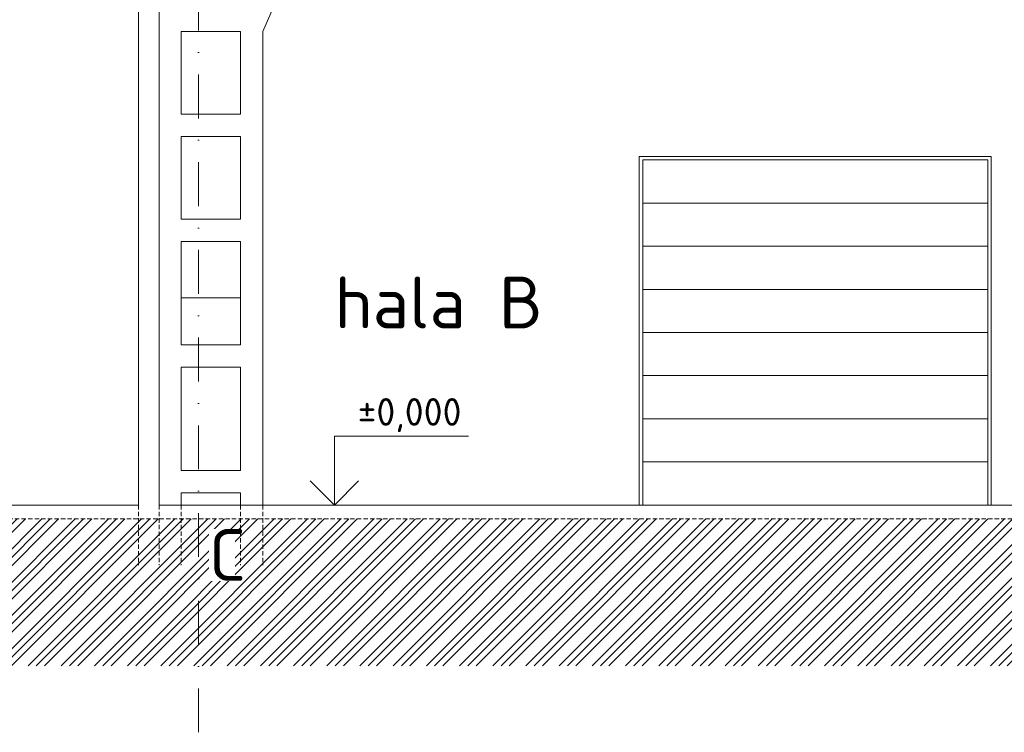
# Model space of a CAD drawing. Header units: millimetres. Extents: x -15830 to 4680139, y -28864 to 2281735.
# Tile 17 of 256: x 151022 to 165285, y 46358 to 56678. Entities that reach past the tile are written whole.
import ezdxf
from ezdxf.enums import TextEntityAlignment as Align

# ---------------------------------------------------------------- set-up
doc = ezdxf.new("R2010")
doc.units = ezdxf.units.MM
for name, pattern in [('CENTERX2', [101.6, 63.5, -12.7, 12.7, -12.7]), ('DASHDOT', [25.4, 12.7, -6.35, 0, -6.35]), ('HIDDEN', [9.525, 6.35, -3.175])]:
    doc.linetypes.add(name, pattern=pattern)
for name, color, linetype, lineweight in [('A99_N_kce-pohl', 1, 'Continuous', 9), ('A99_N_koty-200', 5, 'Continuous', 5), ('A99_N_koty-200-vysk', 6, 'Continuous', 9), ('A99_N_txt-popis-200', 240, 'Continuous', 5), ('A99_S_kce-pohl', 7, 'Continuous', 5), ('A99_S_kce-rez-sil', 7, 'Continuous', 15), ('A99_S_osy', 1, 'CENTERX2', 5), ('A99_S_sraf', 252, 'Continuous', 9)]:
    doc.layers.add(name, color=color, linetype=linetype, lineweight=lineweight)
doc.styles.add('A99_kota', font='isocpeur.ttf', dxfattribs={"height": 2})
doc.styles.add('ad_popis 100', font='isocpeur.ttf', dxfattribs={"height": 200})

# ---------------------------------------------------------------- blocks, each defined once
blk = doc.blocks.new('*U28')
at = {"color": 0, "linetype": 'ByBlock', "lineweight": -2}
blk.add_line((-3, 0), (7, 0), dxfattribs=at)
for points in [[(0, 0), (0, 5), (0, 5), (9.7, 5)], [(-1.75, 1.75), (0, 0), (1.75, 1.75)]]:
    blk.add_lwpolyline(points, dxfattribs=at)
at = {"color": 0, "linetype": 'ByBlock', "lineweight": -2, "style": 'A99_kota'}
for tag, p in [('VYSKA', (9.2, 7.75)), ('POPIS', (9.2, 4.5))]:
    blk.add_attdef(tag, text='', height=2, dxfattribs=at).set_placement(p, align=Align.TOP_RIGHT)

msp = doc.modelspace()

# ---------------------------------------------------------------- hatches: boundary and pattern name
at = {"layer": 'A99_S_sraf', "linetype": 'Continuous', "lineweight": 0}
h = msp.add_hatch(dxfattribs=at)
h.set_pattern_fill('ZEM_PUVODNI', color=256, scale=85, angle=-90)
h.set_pattern_definition([(45, (126911.63, 55308.25), (-240.4163, 240.4163), []), (45, (127031.84, 55308.25), (-240.4163, 240.4163), []), (45, (127152.05, 55308.25), (-240.4163, 240.4163), [])])
h.paths.add_polyline_path([(108826.665, 48835.896), (121285.505, 49190.847), (124861.07, 49298.114), (125032.026, 48702.972), (125341.633, 48763.252), (125711.633, 48763.252), (125711.633, 49448.252), (209961.633, 49448.252), (209961.633, 47323.252), (108824.133, 47323.252)])

# ---------------------------------------------------------------- linework, layer by layer
at = {"layer": 'A99_N_kce-pohl', "color": 1, "linetype": 'Continuous', "lineweight": 5}
msp.add_lwpolyline([(165096.633, 49648.252), (165096.633, 54698.252), (159996.633, 54698.252), (159996.633, 49648.252)], close=True, dxfattribs=at)
for points in [[(165046.633, 54023.252), (165046.633, 54023.252), (160046.633, 54023.252)], [(165046.633, 53398.252), (165046.633, 53398.252), (160046.633, 53398.252)], [(165046.633, 52773.252), (165046.633, 52773.252), (160046.633, 52773.252)], [(165046.633, 52148.252), (165046.633, 52148.252), (160046.633, 52148.252)], [(165046.633, 51523.252), (165046.633, 51523.252), (160046.633, 51523.252)], [(165046.633, 50898.252), (165046.633, 50898.252), (160046.633, 50898.252)], [(165046.633, 50273.252), (165046.633, 50273.252), (160046.633, 50273.252)]]:
    msp.add_lwpolyline(points, dxfattribs=at)
at = {"layer": 'A99_N_koty-200', "color": 1, "linetype": 'Continuous', "lineweight": 0}
msp.add_lwpolyline([(165046.633, 49648.252), (165046.633, 54648.252), (160046.633, 54648.252), (160046.633, 49648.252)], close=True, dxfattribs=at)
at = {"layer": 'A99_S_kce-pohl'}
for p, q in [((154541.633, 56508.252), (154691.633, 56847.869)), ((153361.633, 56508.252), (153361.633, 55308.252)), ((154221.633, 56508.252), (153361.633, 56508.252)), ((154221.633, 56508.252), (154221.633, 55308.252)), ((154541.633, 56508.252), (154541.633, 49648.252)), ((154221.633, 55308.252), (153361.633, 55308.252)), ((154221.633, 54988.252), (153361.633, 54988.252)), ((153361.633, 54988.252), (153361.633, 53788.252)), ((154221.633, 54988.252), (154221.633, 53788.252)), ((154221.633, 53788.252), (153361.633, 53788.252)), ((154221.633, 53468.252), (153361.633, 53468.252)), ((153361.633, 53468.252), (153361.633, 51968.252)), ((154221.633, 53468.252), (154221.633, 51968.252)), ((153361.633, 52648.252), (154221.633, 52648.252)), ((154221.633, 51968.252), (153361.633, 51968.252)), ((154221.633, 51648.252), (153361.633, 51648.252)), ((153361.633, 51648.252), (153361.633, 50148.252)), ((154221.633, 51648.252), (154221.633, 50148.252)), ((154221.633, 50148.252), (153361.633, 50148.252)), ((154221.633, 49828.252), (153361.633, 49828.252)), ((153361.633, 49828.252), (153361.633, 49648.252)), ((154221.633, 49828.252), (154221.633, 49648.252))]:
    msp.add_line(p, q, dxfattribs=at)
at = {"layer": 'A99_S_kce-rez-sil', "color": 7, "linetype": 'Continuous', "lineweight": 13}
for p, q in [((152741.633, 63083.252), (152741.633, 49648.252)), ((153041.633, 62648.252), (153041.633, 49648.252))]:
    msp.add_line(p, q, dxfattribs=at)
at = {"layer": 'A99_S_kce-rez-sil', "color": 7, "linetype": 'Continuous', "lineweight": 15}
for p, q in [((125711.633, 49648.252), (152741.633, 49648.252)), ((153041.633, 49648.254), (209961.633, 49648.252))]:
    msp.add_line(p, q, dxfattribs=at)
at = {"layer": 'A99_S_kce-rez-sil', "color": 7, "linetype": 'HIDDEN', "lineweight": 5, "ltscale": 10}
msp.add_line((125711.633, 49448.252), (209961.633, 49448.252), dxfattribs=at)
for points in [[(152741.633, 49648.252), (152741.633, 48778.252)], [(153041.633, 49648.252), (153041.633, 48778.252)], [(153361.633, 49648.252), (153361.633, 48778.252)], [(154541.633, 49648.252), (154541.633, 48778.252)]]:
    msp.add_lwpolyline(points, dxfattribs=at)
at = {"layer": 'A99_S_osy', "linetype": 'DASHDOT', "lineweight": 5, "ltscale": 50}
msp.add_lwpolyline([(153611.633, 46358.434), (153611.633, 66378.434)], dxfattribs=at)

# ---------------------------------------------------------------- block references
at = {"layer": 'A99_N_koty-200-vysk', "lineweight": 5, "xscale": 200, "yscale": 200, "zscale": 200}
msp.add_blockref('*U28', (155581.633, 49648.252), dxfattribs=at).add_auto_attribs({'VYSKA': '±0,000'})

# ---------------------------------------------------------------- next in the draw order: texts
at = {"layer": 'A99_N_txt-popis-200', "color": 1, "lineweight": 0, "char_height": 750, "attachment_point": 1, "style": 'ad_popis 100', "bg_fill": 3, "box_fill_scale": 1, "bg_fill_color": 256, "bg_fill_transparency": 0}
for s, insert, width in [('hala B', (155581.633, 52958.252), 2901.88788), ('C', (153761.633, 49301.75), 380.49421)]:
    msp.add_mtext(s, dxfattribs=dict(at, insert=insert, width=width))

# ---------------------------------------------------------------- next in the draw order: linework, layer by layer
at = {"layer": 'A99_S_kce-rez-sil', "color": 7, "linetype": 'HIDDEN', "lineweight": 5, "ltscale": 10}
msp.add_lwpolyline([(154221.633, 49648.252), (154221.633, 48778.252)], dxfattribs=at)

doc.saveas('drawing.dxf')
